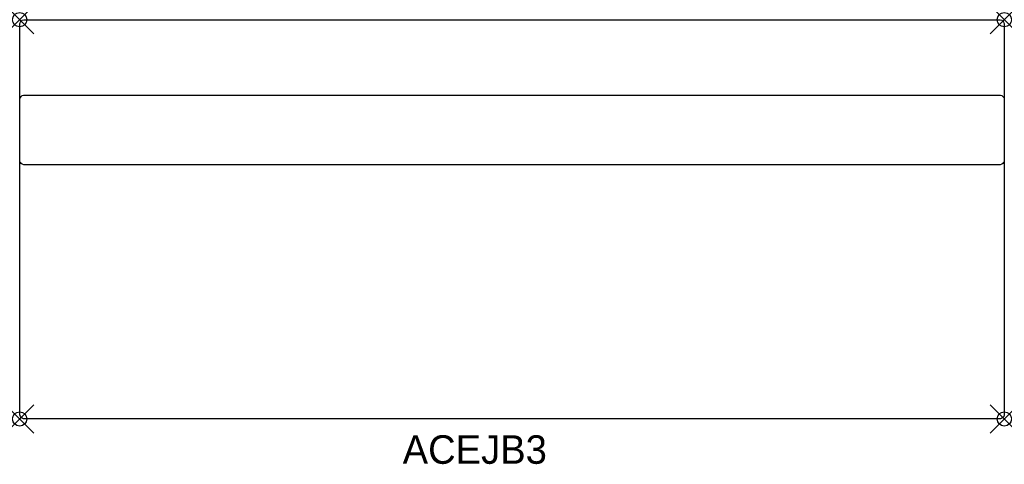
# Model space of a CAD drawing. Header units: inches. Extents: x 0 to 69, y -31.2 to 0.
import ezdxf

# ---------------------------------------------------------------- set-up
doc = ezdxf.new("R2010")
doc.units = ezdxf.units.IN
doc.header["$MEASUREMENT"] = 0
doc.header["$PDMODE"] = 35
doc.header["$PDSIZE"] = 1
doc.layers.add('A-FURN-P-ST', color=2, linetype='Continuous')
doc.layers.add('A-FURN-P-ST-TN', color=2, linetype='Continuous')

msp = doc.modelspace()

# ---------------------------------------------------------------- linework, layer by layer
at = {"layer": 'A-FURN-P-ST'}
for p, q in [((0.406, 0), (68.605, 0)), ((68.605, 0), (68.729, -0.011)), ((0, -0.4), (0.011, -0.278)), ((0, -9.943), (0, -0.4)), ((0.011, -0.278), (0.045, -0.178)), ((0.045, -0.178), (0.102, -0.1)), ((0.102, -0.1), (0.181, -0.044)), ((0.181, -0.044), (0.282, -0.011)), ((0.282, -0.011), (0.406, 0)), ((68.729, -0.011), (68.831, -0.044)), ((68.831, -0.044), (68.91, -0.1)), ((68.91, -0.1), (68.966, -0.178)), ((68.966, -0.178), (69, -0.278)), ((69, -0.278), (69.011, -0.4)), ((69.011, -0.4), (69.011, -9.943)), ((0.011, -5.562), (0.045, -5.462)), ((0.045, -5.462), (0.1, -5.384)), ((0.1, -5.384), (0.178, -5.328)), ((0.178, -5.328), (0.278, -5.295)), ((0.278, -5.295), (0.4, -5.284)), ((0.4, -5.284), (68.611, -5.284)), ((68.611, -5.284), (68.734, -5.295)), ((68.734, -5.295), (68.834, -5.328)), ((68.834, -5.328), (68.911, -5.384)), ((68.911, -5.384), (68.967, -5.462)), ((68.967, -5.462), (69, -5.562)), ((0, -5.687), (0.011, -5.562)), ((0, -27.6), (0, -5.687)), ((69, -5.562), (69.011, -5.684)), ((69.011, -5.684), (69.011, -27.6)), ((0.011, -9.97), (0, -9.943)), ((0.045, -10.017), (0.011, -9.97)), ((0.102, -10.088), (0.045, -10.017)), ((0.181, -10.144), (0.102, -10.088)), ((0.282, -10.177), (0.181, -10.144)), ((0.406, -10.189), (0.282, -10.177)), ((68.729, -10.177), (0.406, -10.189)), ((68.831, -10.144), (68.729, -10.177)), ((68.91, -10.088), (68.831, -10.144)), ((68.966, -10.017), (68.91, -10.088)), ((69, -9.97), (68.966, -10.017)), ((69.011, -9.943), (69, -9.97)), ((0.011, -27.722), (0, -27.6)), ((69.011, -27.6), (69, -27.722)), ((0.045, -27.822), (0.011, -27.722)), ((0.1, -27.9), (0.045, -27.822)), ((0.178, -27.956), (0.1, -27.9)), ((0.278, -27.989), (0.178, -27.956)), ((0.4, -28), (0.278, -27.989)), ((68.611, -28), (0.4, -28)), ((68.734, -27.989), (68.611, -28)), ((68.833, -27.956), (68.734, -27.989)), ((68.911, -27.9), (68.833, -27.956)), ((68.967, -27.822), (68.911, -27.9)), ((69, -27.722), (68.967, -27.822))]:
    msp.add_line(p, q, dxfattribs=at)
for p in [(0, 0), (69.011, 0, 0), (0, -28), (69.011, -28)]:
    msp.add_point(p, dxfattribs=at)

# ---------------------------------------------------------------- texts
at = {"layer": 'A-FURN-P-ST-TN'}
msp.add_text('ACEJB3', height=2, dxfattribs=at).set_placement((26.843, -31.146))

doc.saveas('drawing.dxf')
